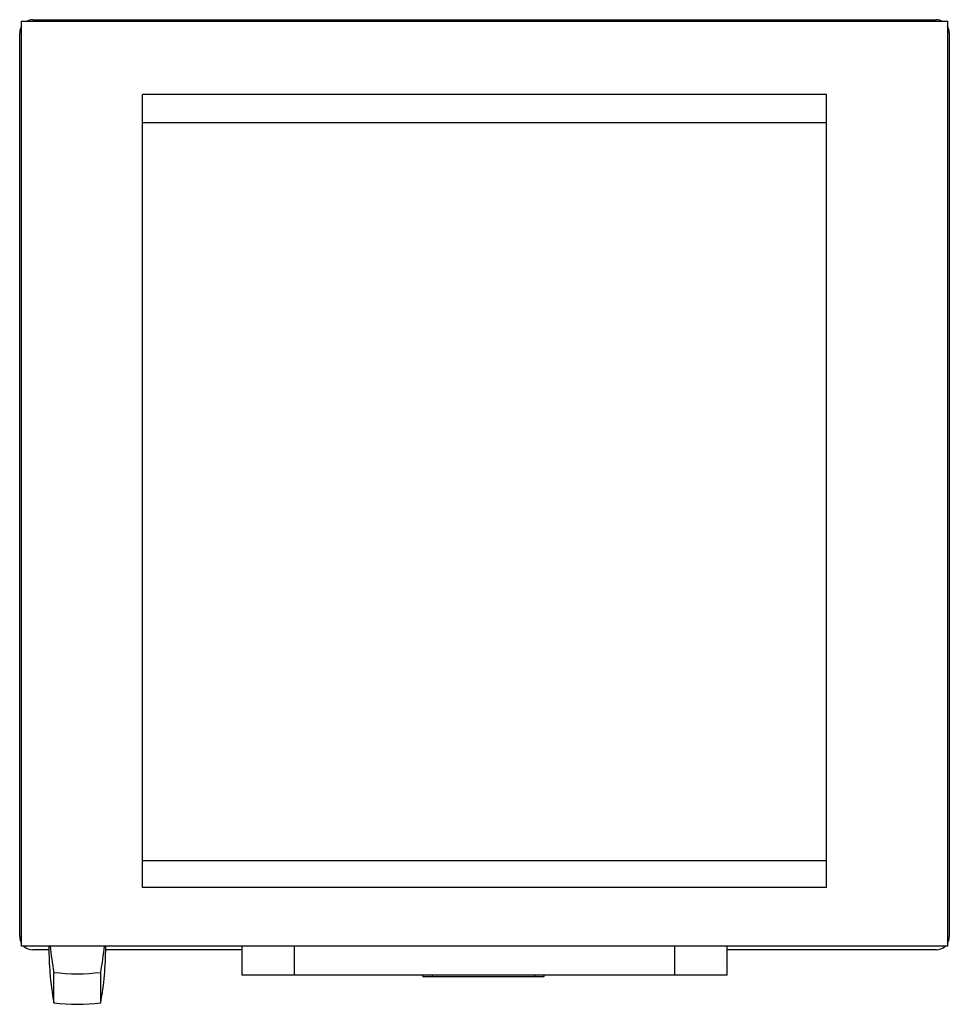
# Model space of a CAD drawing. Header units: millimetres. Extents: x 81 to 686, y 223 to 864.
import ezdxf

# ---------------------------------------------------------------- set-up
doc = ezdxf.new("R2010")
doc.units = ezdxf.units.MM
doc.header["$LTSCALE"] = 70.503412
doc.layers.get('0').update_dxf_attribs({"linetype": 'CONTINUOUS'})

msp = doc.modelspace()

# ---------------------------------------------------------------- linework, layer by layer
at = {"color": 7, "linetype": 'Continuous'}
for p, q in [((82.2, 862.65), (82.2, 261.15)), ((82.2, 862.65), (685.2, 862.65)), ((89.8, 863.65), (677.6, 863.65)), ((685.2, 261.15), (685.2, 862.65)), ((81.2, 267.25), (81.2, 855.05)), ((686.2, 855.05), (686.2, 267.25)), ((161.2, 299.2), (161.2, 815.02)), ((606.2, 815.02), (161.2, 815.02)), ((606.2, 299.2), (606.2, 815.02)), ((606.2, 796.52), (161.2, 796.52)), ((606.2, 316.52), (161.2, 316.52)), ((606.2, 299.2), (161.2, 299.2)), ((685.2, 261.15), (82.2, 261.15)), ((100.25, 258.65), (89.8, 258.65)), ((100.2, 261.15), (100.2, 260.17)), ((225.84, 258.65), (137.16, 258.65)), ((137.2, 260.17), (137.2, 261.15)), ((225.84, 261.15), (225.84, 242.16)), ((259.84, 261.15), (259.84, 242.16)), ((507.56, 242.16), (507.56, 261.15)), ((541.56, 242.16), (541.56, 261.15)), ((677.6, 258.65), (541.56, 258.65)), ((103.47, 224.2), (103.49, 243.94)), ((133.94, 224.2), (133.94, 244.02)), ((507.56, 242.16), (259.84, 242.16)), ((343.5, 242.15), (343.54, 241.15)), ((422.21, 241.15), (343.54, 241.15)), ((349.55, 242.15), (349.54, 241.15)), ((416.19, 242.15), (416.21, 241.15)), ((422.24, 242.15), (422.21, 241.15)), ((103.47, 224.2), (103.47, 224.2))]:
    msp.add_line(p, q, dxfattribs=at)
msp.add_lwpolyline([(507.56, 242.16), (425.09, 242.15), (342.31, 242.15), (259.84, 242.16)], dxfattribs=at)
for centre, radius, start, end in [((89.8, 855.05), 8.6, 149.93635, 180), ((89.8, 855.05), 8.6, 90, 120.06673), ((677.6, 855.05), 8.6, 59.93635, 90), ((677.6, 855.05), 8.6, 0, 30.06673), ((89.8, 267.25), 8.6, 180, 210.06673), ((677.6, 267.25), 8.6, 329.93635, 360), ((89.8, 267.25), 8.6, 226.48188, 270), ((302.7, 260.43), 202.5, 180.07255, 184.73796), ((295.85, 279.63), 195.65, 185.41906, 190.48547), ((-59.19, 279.73), 196.4, 349.52423, 354.57123), ((-65.71, 260.46), 202.91, 349.70583, 359.91965), ((677.6, 267.25), 8.6, 270, 313.51611), ((302.8, 260.43), 202.6, 184.73725, 190.30227), ((118.7, 365.77), 122.7, 262.86834, 277.13166), ((118.7, 344.03), 120.8, 262.75511, 277.24489)]:
    msp.add_arc(centre, radius, start, end, dxfattribs=at)
for points in [[(259.78, 242.15), (248.47, 242.15), (237.16, 242.16), (225.84, 242.16)], [(541.56, 242.16), (530.25, 242.16), (518.94, 242.15), (507.62, 242.15)]]:
    msp.add_open_spline(points, degree=3, dxfattribs=at)

doc.saveas('drawing.dxf')
